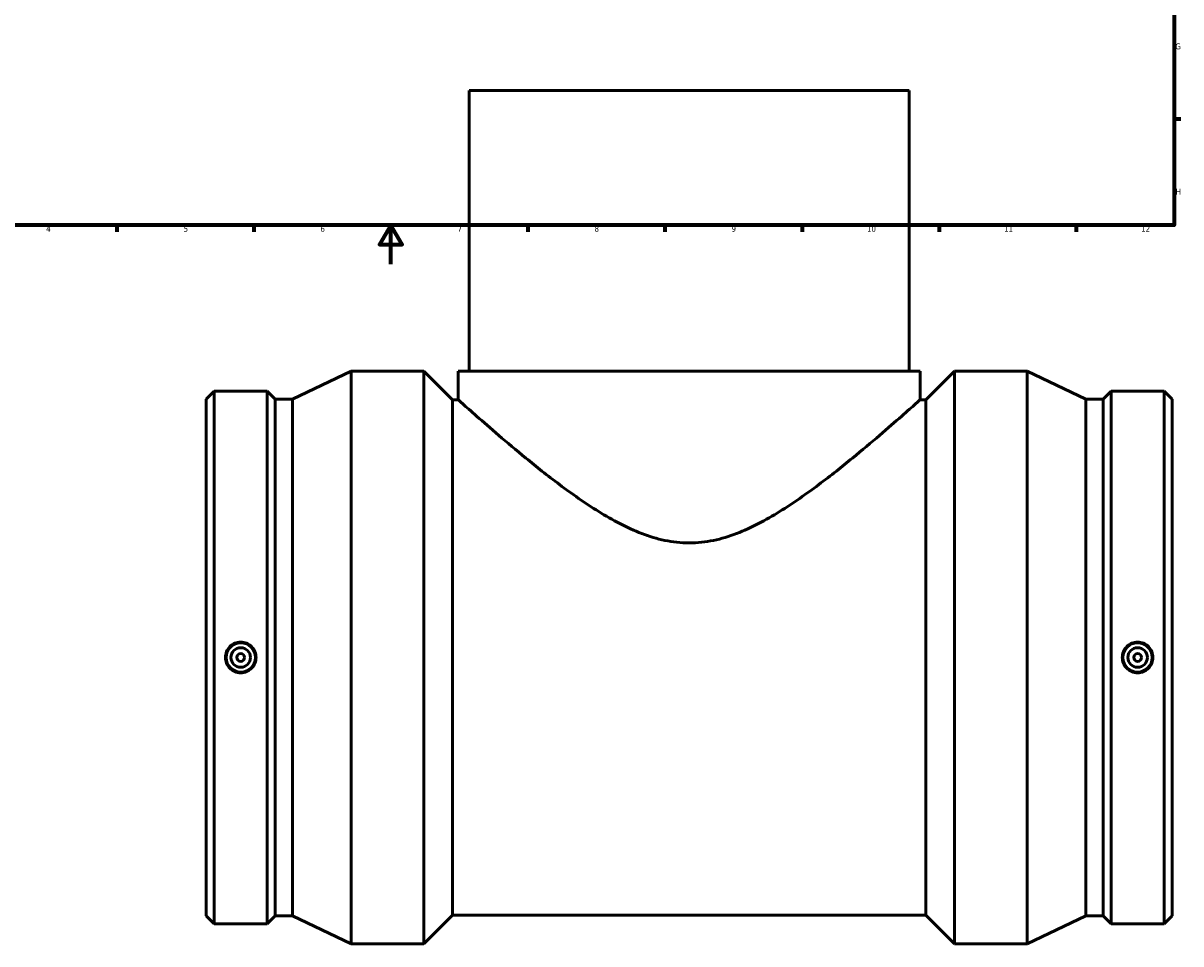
# Model space of a CAD drawing. Header units: millimetres. Extents: x -296 to 1653, y -348 to 1697.
# Tile 2 of 8: x 232 to 824, y -348 to 123. Entities that reach past the tile are written whole.
import ezdxf

# ---------------------------------------------------------------- set-up
doc = ezdxf.new("R2010")
doc.units = ezdxf.units.MM
doc.layers.add('Border (ANSI)', color=7, linetype='Continuous', lineweight=70)
doc.layers.add('Visible (ANSI)', color=7, linetype='Continuous', lineweight=50)
doc.styles.add('Note Text (ANSI)', font='tahoma.ttf')

# ---------------------------------------------------------------- blocks, each defined once
blk = doc.blocks.new('Borders Default Border')
at = {"layer": 'Border (ANSI)'}
for p, q in [((821, 74.25), (824.45, 74.25)), ((280.33, 20), (280.33, 16.55)), ((350.42, 20), (350.42, 16.55)), ((490.58, 20), (490.58, 16.55)), ((560.67, 20), (560.67, 16.55)), ((630.75, 20), (630.75, 16.55)), ((700.83, 20), (700.83, 16.55)), ((770.92, 20), (770.92, 16.55))]:
    blk.add_line(p, q, dxfattribs=at)
at = {"layer": 'Border (ANSI)', "flags": 128}
for points in [[(20, 20), (20, 574), (821, 574), (821, 20), (20, 20)], [(420.5, 0), (420.5, 20), (414.73, 10), (426.27, 10), (420.5, 20)]]:
    blk.add_lwpolyline(points, dxfattribs=at)
at = {"layer": 'Border (ANSI)', "color": 230, "true_color": 0xff0080, "attachment_point": 7, "style": 'Note Text (ANSI)'}
for s, insert, char_height in [('G', (821.66, 109.79), 3.05), ('H', (821.81, 35.6), 3.05), ('4', (244.23, 16.55), 3.05), ('5', (314.48, 16.49), 3.05), ('6', (384.49, 16.49), 3.05), ('7', (454.6, 16.55), 3.05), ('8', (524.63, 16.48), 3.05), ('9', (594.7, 16.49), 3.05), ('10', (663.96, 16.49), 3.048), ('11', (734.04, 16.55), 3.048), ('12', (804.13, 16.55), 3.048)]:
    blk.add_mtext(s, dxfattribs=dict(at, insert=insert, char_height=char_height))

msp = doc.modelspace()

# ---------------------------------------------------------------- linework, layer by layer
at = {"layer": 'Visible (ANSI)'}
for p, q in [((685.531, 88.779), (460.531, 88.779)), ((460.531, 88.779), (460.531, -54.721)), ((685.531, 88.779), (685.531, -54.721)), ((370.256, -69.064), (400.131, -54.721)), ((400.131, -347.721), (400.131, -54.721)), ((400.131, -54.721), (437.351, -54.721)), ((437.351, -347.721), (437.351, -54.721)), ((452.001, -69.371), (437.351, -54.721)), ((454.906, -54.721), (691.156, -54.721)), ((454.906, -54.721), (454.906, -69.371)), ((691.156, -54.721), (691.156, -69.371)), ((694.061, -69.371), (708.711, -54.721)), ((708.711, -347.721), (708.711, -54.721)), ((708.711, -54.721), (745.931, -54.721)), ((745.931, -347.721), (745.931, -54.721)), ((775.806, -69.064), (745.931, -54.721)), ((326.031, -69.064), (330.119, -64.976)), ((330.119, -337.466), (330.119, -64.976)), ((330.119, -64.976), (357.324, -64.976)), ((357.324, -337.466), (357.324, -64.976)), ((361.411, -69.064), (357.324, -64.976)), ((784.651, -69.064), (788.739, -64.976)), ((788.739, -337.466), (788.739, -64.976)), ((788.739, -64.976), (815.944, -64.976)), ((815.944, -337.466), (815.944, -64.976)), ((820.031, -69.064), (815.944, -64.976)), ((326.031, -333.379), (326.031, -69.064)), ((361.411, -333.379), (361.411, -69.064)), ((361.411, -69.064), (370.256, -69.064)), ((370.256, -333.379), (370.256, -69.064)), ((452.001, -333.071), (452.001, -69.371)), ((452.001, -69.371), (454.906, -69.371)), ((691.156, -69.371), (694.061, -69.371)), ((694.061, -333.071), (694.061, -69.371)), ((775.806, -333.379), (775.806, -69.064)), ((775.806, -69.064), (784.651, -69.064)), ((784.651, -333.379), (784.651, -69.064)), ((820.031, -333.379), (820.031, -69.064)), ((326.031, -333.379), (330.119, -337.466)), ((361.411, -333.379), (357.324, -337.466)), ((361.411, -333.379), (370.256, -333.379)), ((370.256, -333.379), (400.131, -347.721)), ((452.001, -333.071), (437.351, -347.721)), ((452.001, -333.071), (694.061, -333.071)), ((694.061, -333.071), (708.711, -347.721)), ((775.806, -333.379), (745.931, -347.721)), ((775.806, -333.379), (784.651, -333.379)), ((784.651, -333.379), (788.739, -337.466)), ((820.031, -333.379), (815.944, -337.466)), ((330.119, -337.466), (357.324, -337.466)), ((788.739, -337.466), (815.944, -337.466)), ((400.131, -347.721), (437.351, -347.721)), ((708.711, -347.721), (745.931, -347.721))]:
    msp.add_line(p, q, dxfattribs=at)
for centre, radius in [((343.721, -201.221), 7.5), ((802.341, -201.221), 7.5), ((343.721, -201.221), 5), ((343.721, -201.221), 2), ((802.341, -201.221), 5), ((802.341, -201.221), 2)]:
    msp.add_circle(centre, radius, dxfattribs=at)
for points, knots in [([(691.156, -69.371), (691.156, -69.371), (690.339, -70.105), (687.083, -73.01), (684.644, -75.181), (678.421, -80.657), (674.63, -83.968), (666.134, -91.248), (661.428, -95.216), (651.325, -103.488), (645.508, -108.126), (632.997, -117.498), (626.307, -122.235), (615.784, -128.757), (612.198, -130.829), (604.867, -134.629), (601.122, -136.357), (593.45, -139.292), (589.524, -140.498), (581.452, -142.177), (577.307, -142.647), (568.756, -142.647), (564.61, -142.177), (556.539, -140.498), (552.613, -139.292), (544.941, -136.357), (541.196, -134.629), (533.865, -130.829), (530.278, -128.757), (519.756, -122.235), (513.066, -117.498), (500.554, -108.126), (494.737, -103.488), (484.634, -95.216), (479.929, -91.248), (471.432, -83.968), (467.642, -80.657), (461.418, -75.181), (458.98, -73.01), (455.723, -70.105), (454.906, -69.371), (454.906, -69.371)], [19.8111463, 19.8111463, 19.8111463, 19.8111463, 22.1985535, 22.1985535, 24.5859608, 24.5859608, 26.9733681, 26.9733681, 29.3607754, 29.3607754, 31.9261547, 31.9261547, 34.4915339, 34.4915339, 35.7742236, 35.7742236, 37.0569132, 37.0569132, 38.3396029, 38.3396029, 39.6222925, 39.6222925, 40.9049821, 40.9049821, 42.1876718, 42.1876718, 43.4703614, 43.4703614, 44.7530511, 44.7530511, 47.3184303, 47.3184303, 49.8838096, 49.8838096, 52.2712169, 52.2712169, 54.6586242, 54.6586242, 57.0460315, 57.0460315, 59.4334388, 59.4334388, 59.4334388, 59.4334388]), ([(343.721, -193.373), (344.706, -193.373), (345.756, -193.571), (347.686, -194.373), (348.566, -194.978), (349.955, -196.373), (350.557, -197.255), (351.354, -199.187), (351.55, -200.237), (351.55, -202.205), (351.354, -203.255), (350.557, -205.187), (349.955, -206.07), (348.566, -207.464), (347.686, -208.069), (345.756, -208.872), (344.706, -209.07), (342.736, -209.07), (341.687, -208.872), (339.756, -208.069), (338.876, -207.464), (337.487, -206.07), (336.886, -205.187), (336.089, -203.255), (335.893, -202.205), (335.893, -200.237), (336.089, -199.187), (336.886, -197.255), (337.487, -196.373), (338.876, -194.978), (339.756, -194.373), (341.687, -193.571), (342.736, -193.373), (343.721, -193.373)], [0, 0, 0, 0, 0.2954182, 0.2954182, 0.5908365, 0.5908365, 0.8860843, 0.8860843, 1.1813321, 1.1813321, 1.4765799, 1.4765799, 1.7718277, 1.7718277, 2.0672459, 2.0672459, 2.3626641, 2.3626641, 2.6580823, 2.6580823, 2.9535006, 2.9535006, 3.2487484, 3.2487484, 3.5439962, 3.5439962, 3.839244, 3.839244, 4.1344918, 4.1344918, 4.42991, 4.42991, 4.7253282, 4.7253282, 4.7253282, 4.7253282]), ([(802.341, -209.07), (801.356, -209.07), (800.307, -208.872), (798.376, -208.069), (797.496, -207.464), (796.107, -206.07), (795.506, -205.187), (794.709, -203.255), (794.513, -202.205), (794.513, -200.237), (794.709, -199.187), (795.506, -197.255), (796.107, -196.373), (797.496, -194.978), (798.376, -194.373), (800.307, -193.571), (801.356, -193.373), (803.326, -193.373), (804.376, -193.571), (806.306, -194.373), (807.186, -194.978), (808.575, -196.373), (809.177, -197.255), (809.974, -199.187), (810.17, -200.237), (810.17, -202.205), (809.974, -203.255), (809.177, -205.187), (808.575, -206.07), (807.186, -207.464), (806.306, -208.069), (804.376, -208.872), (803.326, -209.07), (802.341, -209.07)], [0, 0, 0, 0, 0.2954182, 0.2954182, 0.5908365, 0.5908365, 0.8860843, 0.8860843, 1.1813321, 1.1813321, 1.4765799, 1.4765799, 1.7718277, 1.7718277, 2.0672459, 2.0672459, 2.3626641, 2.3626641, 2.6580823, 2.6580823, 2.9535006, 2.9535006, 3.2487484, 3.2487484, 3.5439962, 3.5439962, 3.839244, 3.839244, 4.1344918, 4.1344918, 4.42991, 4.42991, 4.7253282, 4.7253282, 4.7253282, 4.7253282])]:
    msp.add_open_spline(points, degree=3, knots=knots, dxfattribs=at)

# ---------------------------------------------------------------- block references
msp.add_blockref('Borders Default Border', (0, 0))

doc.saveas('drawing.dxf')
